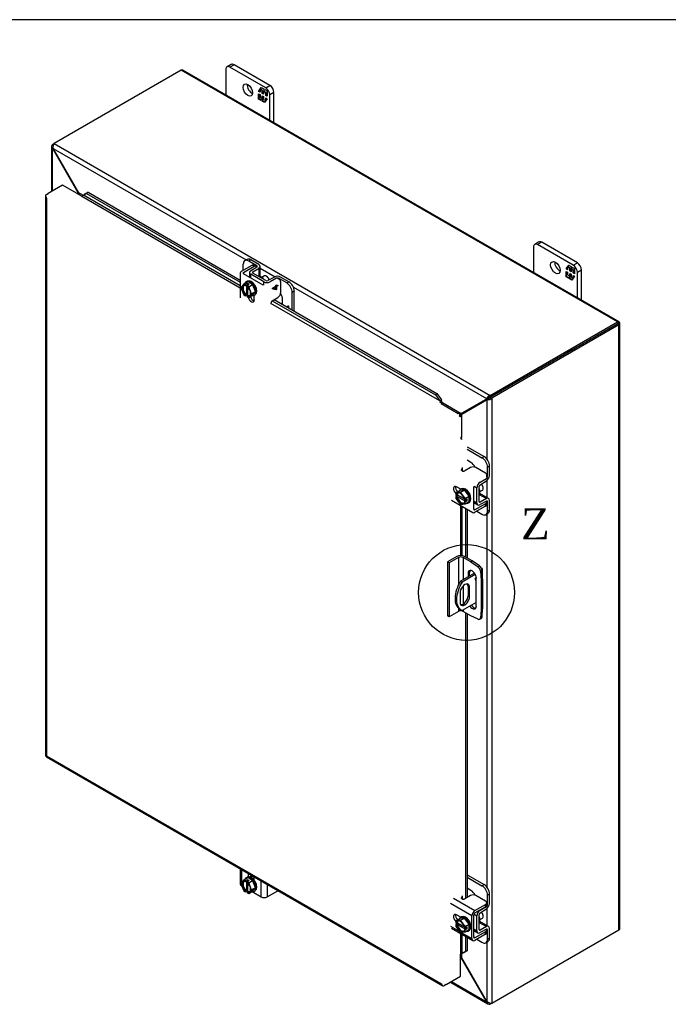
# Model space of a CAD drawing. Header units: inches. Extents: x 1 to 150, y -1 to 99.
# Tile 22 of 23: x 104 to 125, y 68 to 99. Entities that reach past the tile are written whole.
import ezdxf
from ezdxf.enums import TextEntityAlignment as Align
from ezdxf.lldxf.tags import DXFTag

# ---------------------------------------------------------------- set-up
doc = ezdxf.new("R2010")
doc.units = ezdxf.units.IN
doc.header["$MEASUREMENT"] = 0
for name, color, linetype in [('COM40153-1', 7, 'Continuous'), ('COM40153-2', 7, 'Continuous'), ('COM40674', 7, 'Continuous'), ('COM42667', 7, 'Continuous'), ('COM42780', 7, 'Continuous'), ('COM48430', 7, 'Continuous'), ('COM56229', 7, 'Continuous'), ('Default', 7, 'Continuous'), ('FET07710', 7, 'Continuous'), ('NTS166105', 7, 'Continuous'), ('SCC19011', 7, 'Continuous'), ('SPR20265', 7, 'Continuous'), ('WAF25035', 7, 'Continuous')]:
    doc.layers.add(name, color=color, linetype=linetype)
doc.styles.add('SEACAD_Times_New_Roman', font='times.ttf')
tags = doc.linetypes.add('CENTER2', pattern=[1.125, 0.75, -0.125, 0.125, -0.125]).pattern_tags.tags
tags[10:11] = [DXFTag(74, 4), DXFTag(75, 0), DXFTag(340, '0'), DXFTag(46, 0.0), DXFTag(50, 0.0), DXFTag(44, 0.0), DXFTag(45, 0.0)]
tags[8:9] = [DXFTag(74, 4), DXFTag(75, 0), DXFTag(340, '0'), DXFTag(46, 0.0), DXFTag(50, 0.0), DXFTag(44, 0.0), DXFTag(45, 0.0)]
tags[6:7] = [DXFTag(74, 4), DXFTag(75, 0), DXFTag(340, '0'), DXFTag(46, 0.0), DXFTag(50, 0.0), DXFTag(44, 0.0), DXFTag(45, 0.0)]
tags[4:5] = [DXFTag(74, 4), DXFTag(75, 0), DXFTag(340, '0'), DXFTag(46, 0.0), DXFTag(50, 0.0), DXFTag(44, 0.0), DXFTag(45, 0.0)]

# ---------------------------------------------------------------- blocks, each defined once
blk = doc.blocks.new('SE6')
at = {"layer": 'COM40153-1', "color": 7, "linetype": 'Continuous'}
for p, q in [((118.805, 81.85), (118.821, 81.841)), ((118.852, 81.5), (118.852, 81.797)), ((118.589, 81.678), (118.142, 81.419)), ((118.617, 81.635), (118.193, 81.39)), ((118.142, 81.419), (118.193, 81.39)), ((118.382, 81.247), (118.433, 81.218)), ((118.382, 81.247), (118.382, 80.951)), ((118.433, 80.921), (118.433, 81.218)), ((118.124, 81.039), (118.124, 80.743)), ((118.382, 80.951), (118.433, 80.921)), ((118.118, 80.513), (118.168, 80.484)), ((118.649, 80.735), (118.193, 80.472))]:
    blk.add_line(p, q, dxfattribs=at)
for centre, major_axis, start_param, end_param in [((118.744, 81.797), (-0.108, 0), 2.540101, 3.926991), ((118.654, 81.504), (0.0312, 0.0541), 0.952017, 3.829733), ((118.603, 81.533), (-0.0312, -0.0541), 0.952017, 2.189576), ((118.493, 81.163), (0.375, 0.65), 1.508132, 3.141593), ((118.543, 81.133), (0.375, 0.65), 1.508132, 3.204257), ((118.278, 81.128), (-0.109, -0.189), 2.356194, 5.497787), ((118.227, 81.158), (-0.109, -0.189), 2.356194, 2.906426), ((118.278, 80.832), (0.109, 0.189), 2.356194, 5.497787), ((118.227, 80.861), (0.109, 0.189), 3.37676, 5.497787)]:
    blk.add_ellipse(centre, major_axis=major_axis, ratio=0.57735, start_param=start_param, end_param=end_param, dxfattribs=at)
at = {"layer": 'COM40153-2', "color": 7, "linetype": 'Continuous'}
for p, q in [((118.023, 82.21), (117.722, 82.036)), ((118.072, 82.181), (117.772, 82.008)), ((118.072, 82.181), (118.072, 81.293)), ((118.221, 82.181), (118.221, 81.465)), ((118.467, 82.039), (118.221, 82.181)), ((118.516, 82.068), (118.27, 82.21)), ((117.722, 82.036), (117.722, 80.301)), ((117.772, 82.008), (117.722, 82.036)), ((117.772, 82.008), (117.772, 80.273)), ((118.467, 82.039), (118.516, 82.068)), ((118.467, 82.039), (118.703, 81.879)), ((118.752, 81.907), (118.516, 82.068)), ((118.703, 81.879), (118.752, 81.907)), ((118.384, 81.668), (118.434, 81.697)), ((118.384, 81.668), (118.384, 81.56)), ((118.434, 81.588), (118.434, 81.697)), ((118.649, 80.617), (118.649, 81.515)), ((118.833, 81.768), (118.783, 81.74)), ((118.783, 81.74), (118.804, 81.455)), ((118.804, 81.455), (118.853, 81.483)), ((118.853, 81.483), (118.833, 81.768)), ((118.853, 81.483), (118.853, 80.527)), ((118.221, 81.261), (118.221, 80.679)), ((118.804, 81.455), (118.804, 80.499)), ((118.072, 80.547), (118.072, 80.446)), ((118.804, 80.499), (118.853, 80.527)), ((118.833, 80.266), (118.853, 80.527)), ((117.772, 80.273), (117.722, 80.301)), ((118.072, 80.446), (117.772, 80.273)), ((118.221, 80.488), (118.221, 80.446)), ((118.467, 80.304), (118.221, 80.446)), ((118.703, 80.191), (118.467, 80.304)), ((118.758, 80.189), (118.807, 80.218)), ((118.804, 80.499), (118.783, 80.238)), ((118.783, 80.238), (118.833, 80.266))]:
    blk.add_line(p, q, dxfattribs=at)
for centre, major_axis, start_param, end_param in [((118.146, 82.138), (-0.175, 0), 3.926991, 5.497787), ((118.146, 82.138), (-0.105, 0), 3.926991, 5.497787), ((118.695, 81.782), (0.062, -0.108), 0.872665, 2.268928), ((118.745, 81.81), (-0.063, 0.108), 4.014257, 5.410521), ((118.517, 81.592), (0.094, -0.162), 0.785398, 3.926991), ((118.566, 81.62), (0.094, -0.162), 3.408746, 3.926991), ((118.517, 80.693), (-0.094, 0.162), 1.731768, 3.926991), ((118.566, 80.722), (-0.094, 0.162), 1.731768, 2.87444), ((118.146, 80.403), (0.105, 0), 0.785398, 2.356194), ((118.695, 80.298), (-0.062, 0.108), 2.443461, 3.839724), ((118.745, 80.326), (-0.062, 0.108), 3.141593, 3.839724)]:
    blk.add_ellipse(centre, major_axis=major_axis, ratio=0.57735, start_param=start_param, end_param=end_param, dxfattribs=at)
at = {"layer": 'COM40674', "color": 7, "linetype": 'Continuous'}
for p, q in [((122.005, 89.019), (121.563, 88.764)), ((121.563, 88.764), (121.563, 88.764)), ((122.005, 89.019), (122.005, 89.019)), ((122.005, 89.019), (122.005, 89.019)), ((121.387, 88.662), (121.387, 88.662))]:
    blk.add_line(p, q, dxfattribs=at)
blk.add_ellipse((121.475, 88.815), major_axis=(0.125, 0), ratio=0.57735, start_param=-0.820894, end_param=-0.785398, dxfattribs=at)
at = {"layer": 'COM42667', "color": 7, "linetype": 'Continuous'}
for p, q in [((111.048, 91.336), (111.048, 90.544)), ((111.09, 91.394), (111.431, 91.591)), ((111.157, 91.356), (111.498, 91.553)), ((111.157, 91.316), (111.157, 91.356)), ((111.787, 90.952), (111.157, 91.316)), ((111.498, 91.553), (111.431, 91.591)), ((111.56, 91.559), (111.493, 91.598)), ((112.326, 91.117), (112.259, 91.156)), ((112.352, 90.703), (112.352, 91.06)), ((112.087, 90.848), (112.201, 90.914)), ((112.087, 90.828), (112.087, 90.848)), ((112.201, 90.8), (112.087, 90.828)), ((112.2, 90.8), (112.087, 90.828)), ((112.201, 90.889), (112.121, 90.843)), ((112.2, 90.889), (112.121, 90.843)), ((112.121, 90.843), (112.201, 90.824)), ((112.121, 90.843), (112.121, 90.843)), ((112.2, 90.889), (112.201, 90.889)), ((112.22, 90.812), (112.2, 90.8)), ((112.2, 90.8), (112.201, 90.8)), ((112.201, 90.941), (112.221, 90.953)), ((112.201, 90.914), (112.201, 90.941)), ((112.201, 90.824), (112.201, 90.889)), ((112.221, 90.811), (112.201, 90.8)), ((112.22, 90.952), (112.22, 90.926)), ((112.22, 90.926), (112.221, 90.925)), ((112.263, 90.925), (112.22, 90.901)), ((112.22, 90.901), (112.221, 90.9)), ((112.22, 90.901), (112.22, 90.812)), ((112.22, 90.812), (112.221, 90.811)), ((112.221, 90.953), (112.221, 90.925)), ((112.221, 90.925), (112.263, 90.95)), ((112.263, 90.925), (112.221, 90.9)), ((112.221, 90.9), (112.221, 90.811)), ((112.263, 90.95), (112.263, 90.925)), ((112.263, 90.949), (112.263, 90.925)), ((112.263, 90.925), (112.263, 90.925)), ((111.504, 90.47), (111.504, 90.628)), ((112.08, 90.444), (112.263, 90.55)), ((118.176, 84.999), (118.2, 85.065)), ((118.176, 84.984), (118.176, 84.999)), ((118.2, 84.987), (118.193, 84.967)), ((118.2, 84.987), (118.2, 85.065)), ((118.461, 85.073), (118.277, 84.967)), ((118.946, 84.895), (118.637, 85.073)), ((118.982, 84.767), (118.982, 84.844)), ((118.148, 84.377), (118.012, 84.456)), ((118.571, 83.732), (118.571, 84.46)), ((117.847, 84.024), (118.533, 83.628)), ((118.605, 83.712), (118.571, 83.732)), ((118.946, 83.909), (118.605, 83.712)), ((118.946, 83.832), (118.605, 83.635)), ((118.946, 83.832), (118.946, 83.909)), ((118.982, 83.883), (118.982, 83.96)), ((111.048, 72.161), (111.048, 71.676)), ((111.09, 72.137), (111.09, 71.698)), ((111.305, 72.012), (111.305, 71.898)), ((111.373, 71.973), (111.373, 71.951)), ((111.09, 71.641), (111.09, 71.618)), ((111.373, 71.913), (111.373, 71.891)), ((111.504, 71.783), (111.504, 71.897)), ((111.72, 71.254), (111.72, 71.773)), ((111.922, 71.656), (111.922, 71.254)), ((111.09, 71.618), (111.102, 71.611)), ((111.43, 71.422), (111.72, 71.254)), ((111.922, 71.254), (112.263, 71.451)), ((118.503, 70.642), (117.818, 71.038)), ((117.919, 71.213), (118.605, 70.817)), ((118.176, 71.22), (118.2, 71.285)), ((118.176, 71.205), (118.176, 71.22)), ((118.2, 71.208), (118.193, 71.188)), ((118.2, 71.208), (118.2, 71.285)), ((118.461, 71.294), (118.277, 71.188)), ((118.605, 70.817), (118.946, 71.014)), ((118.946, 71.116), (118.637, 71.294)), ((118.946, 70.936), (118.946, 71.014)), ((118.982, 70.987), (118.982, 71.065)), ((118.605, 70.739), (118.946, 70.936)), ((118.148, 70.597), (118.012, 70.676)), ((118.503, 69.914), (118.503, 70.642)), ((118.571, 69.953), (118.571, 70.681)), ((117.818, 70.31), (118.115, 70.138)), ((117.847, 70.244), (118.533, 69.848)), ((118.164, 70.11), (118.503, 69.914)), ((118.946, 70.13), (118.605, 69.933)), ((118.946, 70.052), (118.605, 69.855)), ((118.946, 70.052), (118.946, 70.13)), ((118.982, 70.103), (118.982, 70.181)), ((118.605, 69.933), (118.571, 69.953))]:
    blk.add_line(p, q, dxfattribs=at)
for centre, major_axis, start_param, end_param in [((111.431, 91.489), (-0.063, -0.108), 3.141593, 3.926991), ((111.191, 91.336), (0.143, 0), 2.356194, 3.141593), ((111.191, 91.336), (0.048, 0), 2.356194, 3.926991), ((111.498, 91.45), (-0.063, -0.108), 2.65774, 3.926991), ((112.263, 91.009), (-0.063, -0.108), 2.356194, 3.141593), ((112.263, 90.652), (-0.062, -0.108), 0.785398, 2.356194), ((111.405, 90.528), (-0.07, 0.122), 1.033487, 3.926991), ((111.472, 90.567), (-0.07, 0.122), 1.141993, 2.643086), ((112.08, 90.395), (0.03, 0.052), 0.785398, 3.141593), ((118.235, 84.992), (0.06, 0), 2.929457, 5.497787), ((118.142, 85.072), (-0.06, 0), 2.929457, 3.141593), ((118.142, 84.994), (-0.06, 0), 2.929457, 3.141593), ((118.549, 85.022), (0.125, 0), 0.785398, 2.356194), ((118.857, 84.844), (-0.125, 0), 3.141593, 3.926991), ((118.012, 84.341), (0.07, -0.122), 2.356194, 5.249698), ((118.079, 84.38), (0.07, -0.122), 3.6401, 5.141192), ((118.605, 83.751), (0.024, 0.0416), 2.356194, 3.926991), ((118.857, 83.96), (-0.125, 0), 2.356194, 3.625446), ((118.857, 83.883), (-0.125, 0), 2.356194, 3.141593), ((118.605, 83.751), (0.071, 0.124), 3.141593, 3.926991), ((111.191, 71.676), (0.143, 0), 3.141593, 3.926991), ((112.263, 71.553), (-0.063, -0.108), 0.785398, 0.860751), ((111.821, 71.312), (0.143, 0), 3.926991, 5.497787), ((118.235, 71.213), (0.06, 0), 2.929457, 5.497787), ((118.142, 71.293), (-0.06, 0), 2.929457, 3.141593), ((118.142, 71.215), (-0.06, 0), 2.929457, 3.141593), ((118.549, 71.243), (0.125, 0), 0.785398, 2.356194), ((118.857, 71.065), (-0.125, 0), 2.356194, 3.926991), ((118.012, 70.562), (0.07, -0.122), 2.356194, 5.249698), ((118.079, 70.601), (0.07, -0.122), 3.6401, 5.141192), ((118.605, 70.7), (0.072, 0.124), 0.785398, 2.356194), ((118.605, 70.7), (0.024, 0.0416), 0.785398, 2.356194), ((118.857, 70.987), (-0.125, 0), 2.356194, 3.141593), ((118.857, 70.181), (-0.125, 0), 2.356194, 3.625446), ((118.857, 70.103), (-0.125, 0), 2.356194, 3.141593), ((118.605, 69.972), (0.072, 0.124), 2.356194, 3.926991), ((118.605, 69.972), (0.024, 0.0416), 2.356194, 3.926991)]:
    blk.add_ellipse(centre, major_axis=major_axis, ratio=0.57735, start_param=start_param, end_param=end_param, dxfattribs=at)
at = {"layer": 'COM42780', "color": 7, "linetype": 'Continuous'}
for p, q in [((111.147, 91.427), (111.147, 91.621)), ((111.266, 91.775), (111.199, 91.736)), ((111.391, 91.762), (111.324, 91.723)), ((111.587, 91.571), (111.324, 91.723)), ((111.654, 91.61), (111.391, 91.762)), ((111.346, 91.355), (111.346, 91.207)), ((111.386, 91.412), (111.588, 91.533)), ((111.808, 91.054), (111.388, 91.297)), ((111.388, 91.183), (111.388, 91.297)), ((111.455, 91.374), (111.656, 91.494)), ((111.455, 91.336), (111.455, 91.374)), ((111.875, 91.093), (111.455, 91.335)), ((111.587, 91.532), (111.587, 91.571)), ((111.656, 91.225), (111.656, 91.494)), ((111.696, 91.223), (111.696, 91.552)), ((111.808, 90.945), (111.808, 91.054)), ((112.151, 91.209), (111.943, 91.093)), ((112.217, 91.169), (112.009, 91.053)), ((112.009, 91.041), (112.009, 91.053)), ((112.217, 91.158), (112.217, 91.169)), ((112.284, 91.141), (112.284, 91.169)), ((112.547, 91.017), (112.284, 91.169)), ((112.615, 91.056), (112.351, 91.208)), ((112.547, 91.017), (112.615, 91.056)), ((112.791, 90.749), (112.724, 90.711)), ((112.724, 90.144), (112.724, 90.711)), ((112.791, 90.105), (112.791, 90.749)), ((112.415, 90.322), (112.415, 90.481)), ((112.55, 90.245), (112.59, 90.286)), ((112.55, 90.244), (112.59, 90.286)), ((112.586, 90.249), (112.571, 90.232)), ((112.586, 90.249), (112.586, 90.249)), ((112.586, 90.224), (112.586, 90.249)), ((112.586, 90.223), (112.586, 90.249)), ((112.59, 90.286), (112.607, 90.276)), ((112.607, 90.276), (112.607, 90.211)), ((118.355, 85.743), (118.897, 85.431)), ((118.355, 85.666), (118.83, 85.392)), ((118.476, 85.239), (118.355, 85.309)), ((118.83, 85.392), (118.897, 85.431)), ((119.074, 85.125), (119.007, 85.086)), ((119.007, 84.782), (119.007, 85.086)), ((119.074, 84.821), (119.074, 85.125)), ((118.769, 84.601), (118.973, 84.723)), ((118.77, 84.524), (118.974, 84.647)), ((118.964, 84.729), (118.973, 84.723)), ((118.982, 84.796), (119.007, 84.782)), ((118.575, 84.481), (118.669, 84.427)), ((118.669, 83.942), (118.669, 84.427)), ((118.736, 83.981), (118.736, 84.466)), ((118.758, 84.607), (118.769, 84.601)), ((118.571, 83.999), (118.669, 83.942)), ((118.741, 84.209), (118.974, 84.075)), ((119.044, 84.081), (118.76, 84.245)), ((118.974, 84.075), (118.77, 83.961)), ((119.074, 83.712), (119.074, 84.016)), ((118.571, 83.951), (118.699, 83.877)), ((118.736, 83.98), (118.77, 83.961)), ((118.973, 83.997), (118.769, 83.883)), ((118.973, 83.996), (119.007, 83.977)), ((119.007, 83.673), (119.007, 83.977)), ((119.007, 83.673), (119.074, 83.712)), ((118.662, 83.668), (118.83, 83.571)), ((118.955, 83.558), (119.022, 83.597)), ((111.388, 71.964), (111.388, 71.955)), ((118.355, 71.964), (118.897, 71.652)), ((118.355, 71.887), (118.83, 71.613)), ((118.83, 71.613), (118.897, 71.652)), ((118.476, 71.46), (118.355, 71.53)), ((119.074, 71.345), (119.007, 71.307)), ((119.074, 71.041), (119.074, 71.345)), ((118.982, 71.017), (119.007, 71.003)), ((119.007, 71.003), (119.007, 71.307)), ((118.575, 70.702), (118.669, 70.648)), ((118.736, 70.202), (118.736, 70.687)), ((118.758, 70.828), (118.769, 70.822)), ((118.769, 70.822), (118.973, 70.944)), ((118.77, 70.745), (118.974, 70.867)), ((118.964, 70.95), (118.973, 70.944)), ((118.669, 70.163), (118.669, 70.648)), ((118.741, 70.43), (118.974, 70.296)), ((119.044, 70.302), (118.76, 70.466)), ((118.571, 70.22), (118.669, 70.163)), ((118.571, 70.171), (118.699, 70.097)), ((118.736, 70.201), (118.77, 70.182)), ((118.973, 70.218), (118.769, 70.104)), ((118.974, 70.296), (118.77, 70.182)), ((118.973, 70.217), (119.007, 70.198)), ((119.007, 69.894), (119.007, 70.198)), ((119.074, 69.932), (119.074, 70.236)), ((118.662, 69.889), (118.83, 69.792)), ((118.955, 69.779), (119.022, 69.818)), ((119.007, 69.894), (119.074, 69.932))]:
    blk.add_line(p, q, dxfattribs=at)
for centre, major_axis, start_param, end_param in [((111.324, 91.519), (0.125, -0.217), 2.356194, 3.926991), ((111.391, 91.558), (0.125, -0.217), 2.356194, 3.141593), ((111.553, 91.552), (-0.143, 0), 2.373648, 3.926991), ((111.489, 91.355), (0.143, 0), 2.373648, 3.926991), ((111.489, 91.355), (0.048, 0), 2.373648, 3.926991), ((111.553, 91.552), (-0.048, 0), 2.373648, 3.926991), ((111.733, 91.049), (0.097, -0.169), 1.704194, 3.008195), ((111.909, 91.113), (0.143, 0), 3.926991, 5.480334), ((111.909, 91.113), (0.048, 0), 3.926991, 5.480334), ((112.25, 91.149), (0.143, 0), 0.785398, 2.338741), ((112.25, 91.149), (0.048, 0), 0.785398, 2.338741), ((112.547, 90.813), (0.125, -0.217), 0.785398, 2.356194), ((112.615, 90.852), (-0.125, 0.217), 3.926991, 5.497787), ((112.238, 90.583), (0.125, -0.217), 0.785398, 1.677681), ((118.83, 85.188), (0.125, -0.217), 0.785398, 2.356194), ((118.897, 85.227), (-0.125, 0.217), 3.926991, 5.497787), ((118.476, 85.035), (0.125, -0.217), 1.463912, 2.356194), ((118.973, 84.762), (-0.024, -0.0416), 0.802851, 2.356194), ((118.973, 84.762), (-0.072, -0.124), 0.802851, 2.356194), ((118.77, 84.485), (-0.072, -0.124), 3.944444, 5.497787), ((118.77, 84.485), (-0.024, -0.0416), 3.944444, 5.497787), ((118.627, 84.364), (0.098, -0.169), 0.133398, 1.437398), ((118.973, 83.957), (-0.024, -0.0416), 2.356194, 3.909538), ((118.973, 83.957), (-0.071, -0.124), 2.356194, 3.909538), ((118.77, 84), (0.071, 0.124), 2.356194, 3.909538), ((118.77, 84), (0.024, 0.0416), 2.356194, 3.909538), ((118.897, 83.814), (-0.125, 0.217), 3.141593, 3.926991), ((118.83, 83.775), (-0.125, 0.217), 2.356194, 3.926991), ((118.897, 71.447), (-0.125, 0.217), 3.926991, 5.497787), ((118.476, 71.256), (0.125, -0.217), 1.463912, 2.356194), ((118.83, 71.409), (0.125, -0.217), 0.785398, 2.356194), ((118.973, 70.983), (-0.024, -0.0416), 0.802851, 2.356194), ((118.973, 70.983), (-0.072, -0.124), 0.802851, 2.356194), ((118.77, 70.706), (-0.072, -0.124), 3.944444, 5.497787), ((118.77, 70.706), (-0.024, -0.0416), 3.944444, 5.497787), ((118.627, 70.585), (0.098, -0.169), 0.133398, 1.437398), ((118.77, 70.221), (0.072, 0.124), 2.356194, 3.909538), ((118.77, 70.221), (0.024, 0.0416), 2.356194, 3.909538), ((118.973, 70.178), (-0.024, -0.0416), 2.356194, 3.909538), ((118.973, 70.178), (-0.071, -0.124), 2.356194, 3.909538), ((118.83, 69.996), (-0.125, 0.217), 2.356194, 3.926991), ((118.897, 70.034), (-0.125, 0.217), 3.141593, 3.926991)]:
    blk.add_ellipse(centre, major_axis=major_axis, ratio=0.57735, start_param=start_param, end_param=end_param, dxfattribs=at)
at = {"layer": 'COM48430', "color": 7, "linetype": 'Continuous'}
for p, q in [((109.149, 97.867), (105.059, 95.506)), ((123.189, 89.761), (109.149, 97.867)), ((123.243, 89.767), (109.203, 97.873)), ((105.008, 95.477), (105.059, 95.506)), ((105.035, 95.461), (105.008, 95.477)), ((105.059, 95.506), (119.099, 87.4)), ((104.976, 95.407), (104.976, 93.96)), ((105.026, 95.349), (105.008, 95.338)), ((105.008, 93.978), (105.008, 95.338)), ((105.008, 95.338), (105.025, 95.315)), ((105.025, 95.315), (105.038, 95.322)), ((105.025, 95.315), (105.828, 93.925)), ((105.026, 95.349), (111.241, 91.76)), ((105.026, 95.349), (105.038, 95.322)), ((105.038, 95.322), (105.84, 93.932)), ((105.828, 93.925), (105.84, 93.932)), ((105.828, 93.88), (105.828, 93.925)), ((105.84, 93.932), (105.994, 93.843)), ((105.887, 93.845), (105.888, 93.846)), ((105.888, 93.846), (105.952, 93.809)), ((111.696, 91.498), (112.177, 91.22)), ((112.76, 90.884), (118.979, 87.293)), ((119.099, 87.4), (123.189, 89.761)), ((123.261, 89.744), (123.189, 89.702)), ((123.261, 89.744), (123.189, 89.702)), ((123.189, 89.702), (123.24, 89.732)), ((123.272, 70.239), (123.272, 89.717)), ((123.189, 89.702), (119.099, 87.341)), ((119.099, 87.341), (123.189, 89.702)), ((123.24, 89.673), (119.15, 87.312)), ((123.189, 89.702), (123.189, 89.702)), ((123.189, 89.702), (123.189, 89.702)), ((123.24, 70.195), (123.24, 89.673)), ((117.534, 87.181), (118.165, 86.817)), ((118.165, 86.817), (118.968, 87.28)), ((118.178, 86.795), (118.98, 87.258)), ((118.216, 86.846), (119.018, 87.309)), ((118.229, 86.824), (119.031, 87.287)), ((118.968, 87.28), (119.018, 87.309)), ((118.968, 87.28), (118.979, 87.293)), ((119.03, 87.322), (118.979, 87.293)), ((118.98, 87.258), (119.031, 87.287)), ((118.98, 87.258), (118.997, 87.261)), ((119.048, 87.291), (118.997, 87.261)), ((118.997, 85.337), (118.997, 87.261)), ((119.018, 87.309), (119.03, 87.322)), ((119.023, 87.318), (119.037, 87.326)), ((119.031, 87.287), (119.048, 87.291)), ((119.055, 87.295), (119.041, 87.286)), ((119.099, 87.341), (119.099, 87.4)), ((119.099, 87.341), (119.15, 87.312)), ((119.15, 87.312), (119.15, 67.833)), ((117.513, 87.134), (118.067, 86.815)), ((118.067, 86.815), (118.066, 86.814)), ((118.067, 86.815), (118.067, 86.813)), ((118.083, 86.735), (118.083, 86.735)), ((118.165, 86.817), (118.216, 86.846)), ((118.229, 86.824), (118.178, 86.795)), ((118.178, 86.044), (118.178, 86.795)), ((118.997, 84.108), (118.997, 84.663)), ((118.997, 71.557), (118.997, 83.583)), ((118.997, 70.329), (118.997, 70.884)), ((119.15, 67.833), (123.24, 70.195)), ((118.997, 67.884), (118.997, 69.804)), ((118.178, 69.297), (118.178, 69.424)), ((118.143, 69.303), (118.165, 69.29)), ((118.178, 69.297), (118.165, 69.29)), ((118.968, 67.9), (118.165, 69.29)), ((118.98, 67.907), (118.178, 69.297)), ((117.815, 68.509), (119.023, 67.811)), ((117.847, 68.527), (118.979, 67.873)), ((118.968, 67.9), (118.98, 67.907)), ((118.979, 67.873), (118.968, 67.9)), ((118.997, 67.884), (118.979, 67.873)), ((118.997, 67.884), (118.98, 67.907)), ((119.099, 67.836), (119.099, 67.804)), ((119.15, 67.833), (119.099, 67.804))]:
    blk.add_line(p, q, dxfattribs=at)
for centre, radius, start, end in [((105.069, 95.407), 0.0923, 131.3818, 228.6182), ((105.214, 95.392), 0.192, 143.5515, 192.9586), ((119.156, 87.216), 0.192, 107.0414, 156.4485), ((119.019, 87.453), 0.192, 263.5515, 312.9586), ((119.101, 87.197), 0.144, 90.8741, 119.728), ((118.973, 87.418), 0.148, 300.7247, 328.6732), ((120.859, 81.885), 5.595, 118.0355, 119.6455), ((115.25, 91.6), 5.604, 300.4738, 301.9631), ((119.07, 67.892), 0.0923, 191.3818, 288.6182), ((119.129, 68.025), 0.192, 227.0414, 276.4485)]:
    blk.add_arc(centre, radius, start, end, dxfattribs=at)
for centre, major_axis, ratio, start_param, end_param in [((109.149, 97.779), (-0.054, -0.0935), 0.57735, 3.141593, 3.926991), ((123.189, 89.673), (-0.054, -0.0935), 0.57735, 2.696031, 3.926991), ((123.164, 89.688), (-0.036, -0.0207), 0.000948, 2.355648, 3.926445), ((123.164, 89.688), (-0.036, -0.0208), 0.000948, 2.356741, 3.927537), ((123.164, 89.688), (0.108, 0.062), 0.000948, 0.445015, 0.784852), ((123.164, 89.717), (-0.108, 0), 0.57735, 2.356194, 3.587154), ((123.164, 89.688), (0.108, 0.062), 0.000948, -0.784852, -0.445015), ((123.164, 70.239), (-0.108, 0), 0.57735, 2.356194, 3.141593)]:
    blk.add_ellipse(centre, major_axis=major_axis, ratio=ratio, start_param=start_param, end_param=end_param, dxfattribs=at)
for points, knots in [([(105.828, 93.925), (105.83, 93.915), (105.832, 93.905), (105.835, 93.888), (105.836, 93.882), (105.837, 93.875)], [0, 0, 0, 0, 0.25, 0.25, 0.4064598, 0.4064598, 0.4064598, 0.4064598]), ([(105.888, 93.846), (105.889, 93.847), (105.89, 93.848), (105.892, 93.85), (105.892, 93.852), (105.892, 93.857), (105.892, 93.86), (105.889, 93.868), (105.888, 93.872), (105.883, 93.879), (105.881, 93.883), (105.873, 93.895), (105.867, 93.903), (105.855, 93.918), (105.848, 93.925), (105.84, 93.932)], [0, 0, 0, 0, 0.0625, 0.0625, 0.125, 0.125, 0.25, 0.25, 0.375, 0.375, 0.5, 0.5, 0.75, 0.75, 1, 1, 1, 1]), ([(118.165, 86.817), (118.158, 86.818), (118.15, 86.819), (118.134, 86.821), (118.126, 86.821), (118.113, 86.821), (118.108, 86.821), (118.099, 86.821), (118.095, 86.821), (118.086, 86.82), (118.081, 86.819), (118.075, 86.818), (118.073, 86.817), (118.07, 86.816), (118.068, 86.815), (118.067, 86.815)], [0, 0, 0, 0, 0.25, 0.25, 0.5, 0.5, 0.625, 0.625, 0.75, 0.75, 0.875, 0.875, 0.9375, 0.9375, 1, 1, 1, 1]), ([(118.127, 86.71), (118.128, 86.711), (118.13, 86.712), (118.133, 86.714), (118.134, 86.716), (118.138, 86.721), (118.141, 86.724), (118.146, 86.731), (118.149, 86.735), (118.154, 86.743), (118.156, 86.747), (118.162, 86.758), (118.166, 86.766), (118.172, 86.78), (118.175, 86.788), (118.178, 86.795)], [0, 0, 0, 0, 0.0625, 0.0625, 0.125, 0.125, 0.25, 0.25, 0.375, 0.375, 0.5, 0.5, 0.75, 0.75, 1, 1, 1, 1]), ([(118.178, 69.297), (118.175, 69.307), (118.172, 69.317), (118.166, 69.335), (118.162, 69.344), (118.156, 69.357), (118.154, 69.361), (118.149, 69.368), (118.146, 69.372), (118.143, 69.376), (118.141, 69.377), (118.14, 69.378)], [0, 0, 0, 0, 0.25, 0.25, 0.5, 0.5, 0.625, 0.625, 0.75, 0.75, 0.8103263, 0.8103263, 0.8103263, 0.8103263])]:
    blk.add_open_spline(points, degree=3, knots=knots, dxfattribs=at)
blk.add_open_spline([(118.144, 69.309), (118.151, 69.303), (118.158, 69.296), (118.165, 69.29)], degree=3, dxfattribs=at)
at = {"layer": 'COM56229', "color": 7, "linetype": 'Continuous'}
for p, q in [((105.333, 94.165), (104.867, 93.896)), ((105.951, 93.808), (105.333, 94.165)), ((104.816, 93.867), (104.867, 93.896)), ((106.001, 93.843), (106.102, 93.899)), ((106.001, 93.843), (106.052, 93.882)), ((111.048, 90.929), (106.001, 93.843)), ((106.052, 93.882), (106.152, 93.938)), ((106.152, 93.938), (106.102, 93.899)), ((106.102, 93.899), (111.048, 91.044)), ((106.152, 93.938), (111.048, 91.112)), ((104.784, 93.823), (104.784, 75.81)), ((104.795, 93.796), (104.795, 93.796)), ((104.816, 93.749), (104.816, 75.795)), ((105.951, 93.808), (111.048, 90.866)), ((111.479, 90.617), (111.504, 90.602)), ((117.473, 87.22), (112.04, 90.356)), ((112.083, 90.446), (117.33, 87.417)), ((112.142, 90.48), (117.38, 87.456)), ((117.38, 87.456), (117.33, 87.417)), ((117.33, 87.417), (117.473, 87.22)), ((117.38, 87.456), (117.523, 87.259)), ((117.473, 87.22), (117.523, 87.259)), ((117.492, 87.178), (117.531, 87.163)), ((118.143, 86.711), (118.092, 86.74)), ((118.171, 86.002), (118.177, 86.044)), ((118.197, 84.965), (118.197, 84.979)), ((118.143, 84.38), (118.143, 84.373)), ((118.143, 83.853), (118.143, 82.239)), ((118.197, 82.235), (118.197, 83.821)), ((118.296, 83.764), (118.296, 82.194)), ((118.355, 83.73), (118.355, 82.16)), ((118.296, 80.402), (118.296, 71.199)), ((118.355, 80.368), (118.355, 71.233)), ((104.813, 75.761), (117.572, 68.394)), ((104.816, 75.795), (117.524, 68.458)), ((118.197, 71.185), (118.197, 71.2)), ((118.143, 70.601), (118.143, 70.594)), ((118.143, 70.074), (118.143, 69.413)), ((118.197, 69.439), (118.197, 70.042)), ((118.296, 69.985), (118.296, 69.498)), ((118.355, 69.951), (118.355, 69.522)), ((118.296, 69.498), (118.197, 69.439)), ((118.197, 69.439), (118.256, 69.463)), ((118.355, 69.522), (118.256, 69.463)), ((118.355, 69.522), (118.296, 69.498)), ((118.143, 68.698), (118.143, 69.413)), ((117.677, 68.429), (118.143, 68.698)), ((117.554, 68.417), (117.554, 68.417)), ((117.677, 68.429), (117.626, 68.4))]:
    blk.add_line(p, q, dxfattribs=at)
for centre, radius, start, end in [((105.822, 94.232), 0.429, 290.361, 294.7955), ((105.958, 93.919), 0.088, 292.4985, 302.5588), ((117.382, 87.152), 0.114, 13.4118, 36.7266), ((117.366, 87.197), 0.169, 348.3422, 21.6032), ((118.093, 85.92), 0.114, 23.2734, 46.5882), ((118.445, 69.088), 0.429, 125.2045, 129.639), ((118.242, 69.362), 0.088, 117.4412, 127.5015)]:
    blk.add_arc(centre, radius, start, end, dxfattribs=at)
for centre, major_axis, ratio, start_param, end_param in [((104.892, 93.823), (0.108, 0), 0.57735, 2.356194, 3.587154), ((105.951, 93.838), (0.018, 0.0312), 0.57735, 3.926991, 4.799655), ((104.892, 93.794), (-0.076, 0.132), 0.577982, 1.230411, 1.570248), ((117.473, 87.186), (-0.018, -0.0312), 0.57735, 0.785398, 1.658063), ((117.473, 87.186), (-0.054, -0.0935), 0.57735, 1.342949, 1.658063), ((118.168, 85.982), (0.108, 0), 0.57735, 1.48353, 1.808737), ((118.168, 85.982), (0.036, 0), 0.57735, 1.48353, 2.356194), ((104.892, 75.81), (0.108, 0), 0.57735, 3.141593, 3.587154), ((104.892, 75.84), (-0.108, -0.062), 0.000948, 0.445015, 0.784852), ((104.892, 75.84), (-0.108, -0.062), 0.000948, -0.784852, -0.445015), ((104.867, 75.854), (0.054, 0.0935), 0.57735, 2.696031, 3.141593), ((118.168, 69.398), (-0.036, 0), 0.57735, 4.625123, 5.497787), ((117.6, 68.503), (0.076, -0.132), 0.577982, 4.712938, 5.052774), ((117.626, 68.488), (0.054, 0.0935), 0.57735, 2.696031, 3.926991)]:
    blk.add_ellipse(centre, major_axis=major_axis, ratio=ratio, start_param=start_param, end_param=end_param, dxfattribs=at)
at = {"layer": 'FET07710', "color": 7, "linetype": 'Continuous'}
for p, q in [((110.76, 98.052), (110.627, 97.976)), ((110.853, 98.043), (110.721, 97.966)), ((111.87, 97.303), (110.721, 97.966)), ((112.002, 97.379), (110.853, 98.043)), ((110.588, 97.89), (110.588, 97.073)), ((111.87, 97.303), (112.002, 97.379)), ((111.642, 97.186), (111.729, 97.309)), ((111.656, 97.194), (111.642, 97.186)), ((111.688, 97.159), (111.642, 97.186)), ((111.642, 96.933), (111.642, 97.106)), ((111.642, 97.106), (111.688, 97.08)), ((111.656, 97.194), (111.688, 97.239)), ((111.688, 97.176), (111.656, 97.194)), ((111.656, 96.941), (111.656, 97.098)), ((111.702, 97.254), (111.688, 97.246)), ((111.757, 97.206), (111.688, 97.246)), ((111.688, 97.246), (111.688, 97.159)), ((111.688, 97.08), (111.688, 96.993)), ((111.696, 97.251), (111.734, 97.305)), ((111.771, 97.214), (111.702, 97.254)), ((111.729, 97.309), (111.806, 97.264)), ((111.771, 97.214), (111.757, 97.206)), ((111.757, 97.119), (111.757, 97.206)), ((111.771, 97.127), (111.757, 97.119)), ((111.799, 97.095), (111.757, 97.119)), ((111.757, 96.953), (111.757, 97.04)), ((111.757, 97.04), (111.799, 97.015)), ((111.771, 97.127), (111.771, 97.214)), ((111.799, 97.111), (111.771, 97.127)), ((111.771, 96.961), (111.771, 97.031)), ((111.813, 97.189), (111.799, 97.181)), ((111.869, 97.141), (111.799, 97.181)), ((111.799, 97.181), (111.799, 97.095)), ((111.799, 97.015), (111.799, 96.929)), ((111.806, 97.264), (111.806, 97.201)), ((111.806, 97.201), (111.837, 97.246)), ((111.82, 97.209), (111.806, 97.201)), ((111.883, 97.149), (111.813, 97.189)), ((111.82, 97.209), (111.843, 97.243)), ((111.837, 97.246), (111.914, 97.202)), ((111.883, 97.149), (111.869, 97.141)), ((111.869, 97.055), (111.869, 97.141)), ((111.883, 97.063), (111.869, 97.055)), ((111.914, 97.028), (111.869, 97.055)), ((111.883, 97.063), (111.883, 97.149)), ((111.914, 97.045), (111.883, 97.063)), ((111.914, 97.202), (111.914, 97.028)), ((112.135, 97.15), (112.003, 97.073)), ((112.003, 96.256), (112.003, 97.073)), ((112.135, 96.18), (112.135, 97.15)), ((111.656, 96.941), (111.642, 96.933)), ((111.719, 96.888), (111.642, 96.933)), ((111.727, 96.9), (111.656, 96.941)), ((111.688, 96.993), (111.757, 96.953)), ((111.751, 96.933), (111.719, 96.888)), ((111.765, 96.942), (111.751, 96.933)), ((111.751, 96.87), (111.751, 96.933)), ((111.765, 96.878), (111.751, 96.87)), ((111.828, 96.825), (111.751, 96.87)), ((111.771, 96.961), (111.757, 96.953)), ((111.765, 96.878), (111.765, 96.942)), ((111.836, 96.837), (111.765, 96.878)), ((111.799, 96.929), (111.869, 96.889)), ((111.914, 96.949), (111.828, 96.825)), ((111.869, 96.889), (111.869, 96.975)), ((111.869, 96.975), (111.914, 96.949)), ((111.874, 96.892), (111.869, 96.889)), ((111.883, 96.904), (111.883, 96.967)), ((120.659, 92.337), (120.527, 92.26)), ((120.753, 92.327), (120.621, 92.251)), ((121.77, 91.588), (120.621, 92.251)), ((121.902, 91.664), (120.753, 92.327)), ((120.488, 92.174), (120.488, 91.357)), ((121.77, 91.588), (121.902, 91.664)), ((121.541, 91.47), (121.628, 91.593)), ((121.556, 91.478), (121.541, 91.47)), ((121.587, 91.444), (121.541, 91.47)), ((121.541, 91.217), (121.541, 91.391)), ((121.541, 91.391), (121.587, 91.364)), ((121.556, 91.478), (121.587, 91.523)), ((121.587, 91.46), (121.556, 91.478)), ((121.556, 91.225), (121.556, 91.382)), ((121.601, 91.538), (121.587, 91.53)), ((121.656, 91.49), (121.587, 91.53)), ((121.587, 91.53), (121.587, 91.444)), ((121.587, 91.364), (121.587, 91.278)), ((121.595, 91.535), (121.634, 91.59)), ((121.671, 91.498), (121.601, 91.538)), ((121.628, 91.593), (121.705, 91.549)), ((121.671, 91.498), (121.656, 91.49)), ((121.656, 91.404), (121.656, 91.49)), ((121.671, 91.412), (121.656, 91.404)), ((121.699, 91.379), (121.656, 91.404)), ((121.656, 91.238), (121.656, 91.324)), ((121.656, 91.324), (121.699, 91.3)), ((121.671, 91.412), (121.671, 91.498)), ((121.699, 91.396), (121.671, 91.412)), ((121.671, 91.246), (121.671, 91.316)), ((121.713, 91.474), (121.699, 91.466)), ((121.768, 91.426), (121.699, 91.466)), ((121.699, 91.466), (121.699, 91.379)), ((121.699, 91.3), (121.699, 91.213)), ((121.705, 91.549), (121.705, 91.485)), ((121.705, 91.485), (121.737, 91.531)), ((121.719, 91.494), (121.705, 91.485)), ((121.782, 91.434), (121.713, 91.474)), ((121.719, 91.494), (121.743, 91.527)), ((121.737, 91.531), (121.814, 91.486)), ((121.782, 91.434), (121.768, 91.426)), ((121.768, 91.339), (121.768, 91.426)), ((121.782, 91.347), (121.768, 91.339)), ((121.814, 91.313), (121.768, 91.339)), ((121.782, 91.347), (121.782, 91.434)), ((121.814, 91.329), (121.782, 91.347)), ((121.814, 91.486), (121.814, 91.313)), ((122.034, 91.434), (121.902, 91.358)), ((121.902, 90.541), (121.902, 91.358)), ((122.034, 90.464), (122.034, 91.434)), ((121.556, 91.225), (121.541, 91.217)), ((121.618, 91.173), (121.541, 91.217)), ((121.626, 91.184), (121.556, 91.225)), ((121.587, 91.278), (121.656, 91.238)), ((121.65, 91.218), (121.618, 91.173)), ((121.664, 91.226), (121.65, 91.218)), ((121.65, 91.155), (121.65, 91.218)), ((121.664, 91.163), (121.65, 91.155)), ((121.727, 91.11), (121.65, 91.155)), ((121.671, 91.246), (121.656, 91.238)), ((121.664, 91.163), (121.664, 91.226)), ((121.735, 91.122), (121.664, 91.163)), ((121.699, 91.213), (121.768, 91.173)), ((121.814, 91.233), (121.727, 91.11)), ((121.768, 91.173), (121.768, 91.26)), ((121.768, 91.26), (121.814, 91.233)), ((121.774, 91.176), (121.768, 91.173)), ((121.782, 91.188), (121.782, 91.251))]:
    blk.add_line(p, q, dxfattribs=at)
for centre, major_axis, start_param, end_param in [((110.721, 97.813), (0.094, -0.162), 2.356194, 3.926991), ((110.853, 97.89), (0.094, -0.162), 2.356194, 3.141593), ((111.428, 97.303), (-0.109, 0.189), 0.649107, 2.492486), ((112.002, 97.226), (-0.094, 0.162), 3.926991, 5.497787), ((111.87, 97.15), (0.094, -0.162), 0.785398, 2.356194), ((120.621, 92.098), (0.094, -0.162), 2.356194, 3.926991), ((120.753, 92.174), (0.094, -0.162), 2.356194, 3.141593), ((121.327, 91.587), (-0.109, 0.189), 0.649107, 2.492486), ((121.902, 91.511), (-0.094, 0.162), 3.926991, 5.497787), ((121.77, 91.434), (0.094, -0.162), 0.785398, 2.356194)]:
    blk.add_ellipse(centre, major_axis=major_axis, ratio=0.57735, start_param=start_param, end_param=end_param, dxfattribs=at)
for centre in [(111.296, 97.226), (121.195, 91.511)]:
    blk.add_ellipse(centre, major_axis=(-0.109, 0.189), ratio=0.57735, dxfattribs=at)
at = {"layer": 'NTS166105', "color": 7, "linetype": 'Continuous'}
for p, q in [((120.706, 88.269), (120.706, 88.269)), ((120.932, 88.399), (120.932, 88.399))]:
    blk.add_line(p, q, dxfattribs=at)
at = {"layer": 'SCC19011', "color": 7, "linetype": 'Continuous'}
for p, q in [((111.168, 90.987), (111.075, 90.866)), ((111.168, 90.987), (111.296, 91.061)), ((111.221, 90.957), (111.168, 90.987)), ((111.288, 90.996), (111.221, 90.957)), ((111.336, 90.968), (111.288, 90.996)), ((111.288, 90.996), (111.288, 90.94)), ((111.45, 90.972), (111.296, 91.061)), ((111.322, 90.898), (111.45, 90.972)), ((111.543, 90.743), (111.45, 90.972)), ((111.83, 91.246), (111.748, 91.198)), ((111.075, 90.866), (111.168, 90.636)), ((111.221, 90.957), (111.221, 90.94)), ((111.228, 90.936), (111.249, 90.948)), ((111.249, 90.948), (111.249, 90.647)), ((111.336, 90.968), (111.269, 90.929)), ((111.322, 90.898), (111.269, 90.929)), ((111.269, 90.912), (111.269, 90.929)), ((111.288, 90.898), (111.288, 90.644)), ((111.297, 90.619), (111.297, 90.889)), ((111.415, 90.669), (111.322, 90.898)), ((111.322, 90.547), (111.415, 90.669)), ((111.415, 90.669), (111.543, 90.743)), ((111.45, 90.621), (111.543, 90.743)), ((111.168, 90.636), (111.221, 90.606)), ((111.288, 90.644), (111.221, 90.606)), ((111.221, 90.622), (111.221, 90.606)), ((111.249, 90.647), (111.228, 90.635)), ((111.269, 90.578), (111.269, 90.595)), ((111.269, 90.578), (111.322, 90.547)), ((111.276, 90.607), (111.297, 90.619)), ((111.288, 90.644), (111.297, 90.639)), ((111.322, 90.547), (111.45, 90.621)), ((117.987, 84.259), (118.115, 84.333)), ((118.267, 84.353), (118.115, 84.333)), ((118.139, 84.279), (118.267, 84.353)), ((118.419, 84.158), (118.267, 84.353)), ((118.764, 84.302), (118.846, 84.35)), ((118.139, 84.279), (117.987, 84.259)), ((117.987, 84.259), (117.987, 84.198)), ((118.002, 84.19), (117.987, 84.198)), ((118.054, 84.182), (117.987, 84.143)), ((117.987, 84.143), (117.987, 84.082)), ((117.987, 84.143), (118.002, 84.134)), ((117.987, 84.082), (118.139, 83.886)), ((118.037, 84.202), (118.016, 84.19)), ((118.016, 84.134), (118.037, 84.147)), ((118.271, 84.067), (118.037, 84.202)), ((118.037, 84.147), (118.298, 83.996)), ((118.054, 84.192), (118.054, 84.182)), ((118.054, 84.182), (118.274, 84.055)), ((118.291, 84.084), (118.139, 84.279)), ((118.291, 84.023), (118.277, 84.031)), ((118.291, 84.084), (118.419, 84.158)), ((118.291, 84.023), (118.291, 84.084)), ((118.359, 84.061), (118.291, 84.023)), ((118.359, 84.006), (118.291, 83.967)), ((118.31, 84.034), (118.359, 84.006)), ((118.359, 84.006), (118.359, 84.061)), ((118.419, 83.98), (118.419, 84.158)), ((118.139, 83.886), (118.291, 83.906)), ((118.298, 83.996), (118.277, 83.984)), ((118.277, 83.976), (118.291, 83.967)), ((118.291, 83.906), (118.419, 83.98)), ((118.291, 83.906), (118.291, 83.967)), ((111.168, 71.8), (111.075, 71.678)), ((111.075, 71.678), (111.168, 71.449)), ((111.168, 71.8), (111.296, 71.874)), ((111.221, 71.769), (111.168, 71.8)), ((111.288, 71.808), (111.221, 71.769)), ((111.221, 71.769), (111.221, 71.752)), ((111.228, 71.748), (111.249, 71.76)), ((111.249, 71.76), (111.249, 71.459)), ((111.336, 71.78), (111.269, 71.741)), ((111.322, 71.711), (111.269, 71.741)), ((111.269, 71.725), (111.269, 71.741)), ((111.336, 71.78), (111.288, 71.808)), ((111.288, 71.808), (111.288, 71.752)), ((111.288, 71.71), (111.288, 71.457)), ((111.45, 71.785), (111.296, 71.874)), ((111.297, 71.432), (111.297, 71.702)), ((111.322, 71.711), (111.45, 71.785)), ((111.415, 71.481), (111.322, 71.711)), ((111.543, 71.555), (111.45, 71.785)), ((111.504, 71.87), (111.453, 71.841)), ((111.168, 71.449), (111.221, 71.418)), ((111.288, 71.457), (111.221, 71.418)), ((111.221, 71.435), (111.221, 71.418)), ((111.249, 71.459), (111.228, 71.447)), ((111.269, 71.39), (111.269, 71.407)), ((111.269, 71.39), (111.322, 71.36)), ((111.276, 71.419), (111.297, 71.432)), ((111.288, 71.457), (111.297, 71.452)), ((111.322, 71.36), (111.415, 71.481)), ((111.322, 71.36), (111.45, 71.434)), ((111.415, 71.481), (111.543, 71.555)), ((111.45, 71.434), (111.543, 71.555)), ((117.987, 70.48), (118.115, 70.554)), ((118.139, 70.5), (117.987, 70.48)), ((117.987, 70.48), (117.987, 70.419)), ((118.002, 70.411), (117.987, 70.419)), ((118.054, 70.402), (117.987, 70.364)), ((118.037, 70.423), (118.016, 70.411)), ((118.271, 70.288), (118.037, 70.423)), ((118.054, 70.413), (118.054, 70.402)), ((118.054, 70.402), (118.274, 70.276)), ((118.267, 70.574), (118.115, 70.554)), ((118.139, 70.5), (118.267, 70.574)), ((118.291, 70.305), (118.139, 70.5)), ((118.419, 70.379), (118.267, 70.574)), ((118.291, 70.305), (118.419, 70.379)), ((118.419, 70.201), (118.419, 70.379)), ((118.764, 70.523), (118.846, 70.571)), ((117.987, 70.364), (117.987, 70.302)), ((117.987, 70.364), (118.002, 70.355)), ((117.987, 70.302), (118.139, 70.107)), ((118.016, 70.355), (118.037, 70.367)), ((118.037, 70.367), (118.298, 70.217)), ((118.139, 70.107), (118.291, 70.127)), ((118.291, 70.244), (118.277, 70.252)), ((118.298, 70.217), (118.277, 70.205)), ((118.277, 70.196), (118.291, 70.188)), ((118.291, 70.244), (118.291, 70.305)), ((118.359, 70.282), (118.291, 70.244)), ((118.359, 70.227), (118.291, 70.188)), ((118.291, 70.127), (118.419, 70.201)), ((118.291, 70.127), (118.291, 70.188)), ((118.31, 70.255), (118.359, 70.227)), ((118.359, 70.227), (118.359, 70.282))]:
    blk.add_line(p, q, dxfattribs=at)
for centre, radius, start, end in [((111.237, 90.622), 0.0158, 123.377, 177.1475), ((111.285, 90.594), 0.0158, 123.3772, 177.1473), ((118.305, 84.181), 0.31, 187.6819, 238.7422), ((118.009, 84.204), 0.0158, 242.8525, 296.623), ((118.009, 84.148), 0.0158, 242.8527, 296.6228), ((111.237, 71.434), 0.0158, 123.377, 177.1475), ((111.285, 71.406), 0.0158, 123.3772, 177.1473), ((118.009, 70.425), 0.0158, 242.8525, 296.623), ((118.305, 70.402), 0.31, 187.6819, 238.7422), ((118.009, 70.369), 0.0158, 242.8527, 296.6228)]:
    blk.add_arc(centre, radius, start, end, dxfattribs=at)
for centre, major_axis, start_param, end_param in [((111.891, 91.14), (0.061, -0.106), 0.982434, 3.141593), ((111.245, 90.767), (0.099, -0.171), 2.529208, 5.324773), ((111.252, 90.771), (0.094, -0.162), 2.587655, 5.315445), ((111.273, 90.784), (0.094, -0.162), 3.254972, 5.315445), ((111.245, 90.767), (-0.099, 0.171), 2.529208, 5.324773), ((111.252, 90.771), (-0.094, 0.162), 2.538537, 3.141593), ((111.273, 90.784), (-0.094, 0.162), 2.538537, 3.028213), ((118.785, 84.455), (0.061, -0.106), 0, 2.159159), ((118.139, 84.083), (0.099, -0.171), 0.958412, 3.753977), ((118.139, 84.083), (-0.099, 0.171), 0.958412, 3.753977), ((118.146, 84.087), (0.094, -0.162), 3.141593, 3.744649), ((118.146, 84.087), (-0.094, 0.162), 0.96774, 3.694684), ((118.168, 84.099), (0.094, -0.162), 3.254972, 3.744649), ((118.168, 84.099), (-0.094, 0.162), 0.96774, 3.028213), ((111.245, 71.58), (0.099, -0.171), 2.529208, 5.324773), ((111.252, 71.584), (0.094, -0.162), 2.587655, 5.315445), ((111.273, 71.596), (0.094, -0.162), 3.254972, 5.315445), ((111.245, 71.58), (-0.099, 0.171), 2.529208, 5.324773), ((111.252, 71.584), (-0.094, 0.162), 2.538537, 3.141593), ((111.273, 71.596), (-0.094, 0.162), 2.538537, 3.028213), ((118.785, 70.676), (0.061, -0.106), 0, 2.159159), ((118.139, 70.304), (0.099, -0.171), 0.958412, 3.753977), ((118.146, 70.308), (0.094, -0.162), 3.141593, 3.744649), ((118.168, 70.32), (0.094, -0.162), 3.254972, 3.744649), ((118.139, 70.304), (-0.099, 0.171), 0.958412, 3.753977), ((118.146, 70.308), (-0.094, 0.162), 0.96774, 3.694684), ((118.168, 70.32), (-0.094, 0.162), 0.96774, 3.028213)]:
    blk.add_ellipse(centre, major_axis=major_axis, ratio=0.57735, start_param=start_param, end_param=end_param, dxfattribs=at)
for points, knots in [([(111.221, 90.94), (111.221, 90.938), (111.222, 90.936), (111.224, 90.935), (111.226, 90.935), (111.228, 90.936)], [0, 0, 0, 0, 0.5, 0.5, 1, 1, 1, 1]), ([(111.274, 90.907), (111.273, 90.907), (111.272, 90.907), (111.27, 90.908), (111.269, 90.91), (111.269, 90.912)], [0.1977357, 0.1977357, 0.1977357, 0.1977357, 0.5, 0.5, 1, 1, 1, 1]), ([(118.277, 84.031), (118.275, 84.032), (118.274, 84.034), (118.274, 84.036), (118.274, 84.037), (118.275, 84.038)], [0, 0, 0, 0, 0.5, 0.5, 0.7956866, 0.7956866, 0.7956866, 0.7956866]), ([(118.277, 83.984), (118.275, 83.983), (118.274, 83.981), (118.274, 83.978), (118.275, 83.977), (118.277, 83.976)], [0, 0, 0, 0, 0.5, 0.5, 1, 1, 1, 1]), ([(111.221, 71.752), (111.221, 71.75), (111.222, 71.749), (111.224, 71.747), (111.226, 71.747), (111.228, 71.748)], [0, 0, 0, 0, 0.5, 0.5, 1, 1, 1, 1]), ([(111.274, 71.72), (111.273, 71.719), (111.272, 71.72), (111.27, 71.721), (111.269, 71.722), (111.269, 71.725)], [0.1977357, 0.1977357, 0.1977357, 0.1977357, 0.5, 0.5, 1, 1, 1, 1]), ([(118.277, 70.252), (118.275, 70.253), (118.274, 70.254), (118.274, 70.257), (118.274, 70.258), (118.275, 70.259)], [0, 0, 0, 0, 0.5, 0.5, 0.7956866, 0.7956866, 0.7956866, 0.7956866]), ([(118.277, 70.205), (118.275, 70.203), (118.274, 70.202), (118.274, 70.199), (118.275, 70.197), (118.277, 70.196)], [0, 0, 0, 0, 0.5, 0.5, 1, 1, 1, 1])]:
    blk.add_open_spline(points, degree=3, knots=knots, dxfattribs=at)
at = {"layer": 'SPR20265', "color": 7, "linetype": 'Continuous'}
for points, knots in [([(111.397, 71.96), (111.389, 71.956), (111.381, 71.951), (111.373, 71.944), (111.372, 71.943)], [0.807142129, 0.807142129, 0.807142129, 0.807142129, 0.811879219, 0.812676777, 0.812676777, 0.812676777, 0.812676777]), ([(111.402, 71.957), (111.401, 71.957), (111.391, 71.956), (111.381, 71.954), (111.372, 71.951)], [0.990403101, 0.990403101, 0.990403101, 0.990403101, 0.991050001, 0.995980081, 0.995980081, 0.995980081, 0.995980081]), ([(111.368, 71.912), (111.39, 71.92), (111.425, 71.928), (111.476, 71.905), (111.497, 71.89)], [0, 0, 0, 0, 0.01583031, 0.02775875, 0.02775875, 0.02775875, 0.02775875]), ([(111.373, 71.885), (111.376, 71.892), (111.383, 71.905), (111.392, 71.915), (111.397, 71.919)], [0.18023065, 0.18023065, 0.18023065, 0.18023065, 0.185112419, 0.189936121, 0.189936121, 0.189936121, 0.189936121]), ([(111.406, 71.875), (111.409, 71.887), (111.414, 71.904), (111.422, 71.917), (111.425, 71.921)], [0.36192812, 0.36192812, 0.36192812, 0.36192812, 0.36883539, 0.3724132, 0.3724132, 0.3724132, 0.3724132])]:
    blk.add_open_spline(points, degree=3, knots=knots, dxfattribs=at)
at = {"layer": 'WAF25035', "color": 7, "linetype": 'Continuous'}
for p, q in [((111.28, 91.076), (111.248, 91.058)), ((111.498, 90.625), (111.53, 90.643)), ((118.174, 84.391), (118.142, 84.373)), ((118.392, 83.94), (118.424, 83.958)), ((111.28, 71.888), (111.248, 71.87)), ((111.498, 71.437), (111.53, 71.455)), ((118.174, 70.612), (118.142, 70.594)), ((118.392, 70.161), (118.424, 70.179))]:
    blk.add_line(p, q, dxfattribs=at)
for centre, start_param, end_param in [((111.373, 90.841), 0, 0.412589), ((111.373, 90.841), 2.729004, 6.283185), ((111.405, 90.86), 3.141593, 6.283185), ((118.267, 84.157), 0, 0.412589), ((118.267, 84.157), 2.729004, 6.283185), ((118.299, 84.175), 3.141593, 6.283185), ((111.373, 71.654), 0, 0.412589), ((111.373, 71.654), 2.729004, 6.283185), ((111.405, 71.672), 3.141593, 6.283185), ((118.267, 70.377), 0, 0.412589), ((118.267, 70.377), 2.729004, 6.283185), ((118.299, 70.396), 3.141593, 6.283185)]:
    blk.add_ellipse(centre, major_axis=(-0.125, 0.217), ratio=0.57735, start_param=start_param, end_param=end_param, dxfattribs=at)
blk = doc.blocks.new('SE9')
at = {"color": 7, "linetype": 'Continuous', "style": 'SEACAD_Times_New_Roman'}
blk.add_text('Z', height=1, dxfattribs=at).set_placement((120.086, 83.76), align=Align.TOP_LEFT)
blk = doc.blocks.new('SE8')
at = {"layer": 'Default', "color": 7, "linetype": 'CENTER2'}
blk.add_circle((118.333, 81.054), 1.543, dxfattribs=at)
at = {"layer": 'Default'}
blk.add_blockref('SE9', (0, 0), dxfattribs=at)
blk = doc.blocks.new('BORDER')
at = {"layer": 'Default', "color": 7, "linetype": 'Continuous'}
blk.add_line((0, 27.86), (-41.86, 27.86), dxfattribs=at)

msp = doc.modelspace()

# ---------------------------------------------------------------- block references
at = {"layer": 'Default', "color": 7, "xscale": 3.56, "yscale": 3.56, "zscale": 3.56}
msp.add_blockref('BORDER', (149.664, 0.311), dxfattribs=at)
at = {"layer": 'Default'}
for name in ['SE6', 'SE8']:
    msp.add_blockref(name, (0, 0), dxfattribs=at)

doc.saveas('drawing.dxf')
